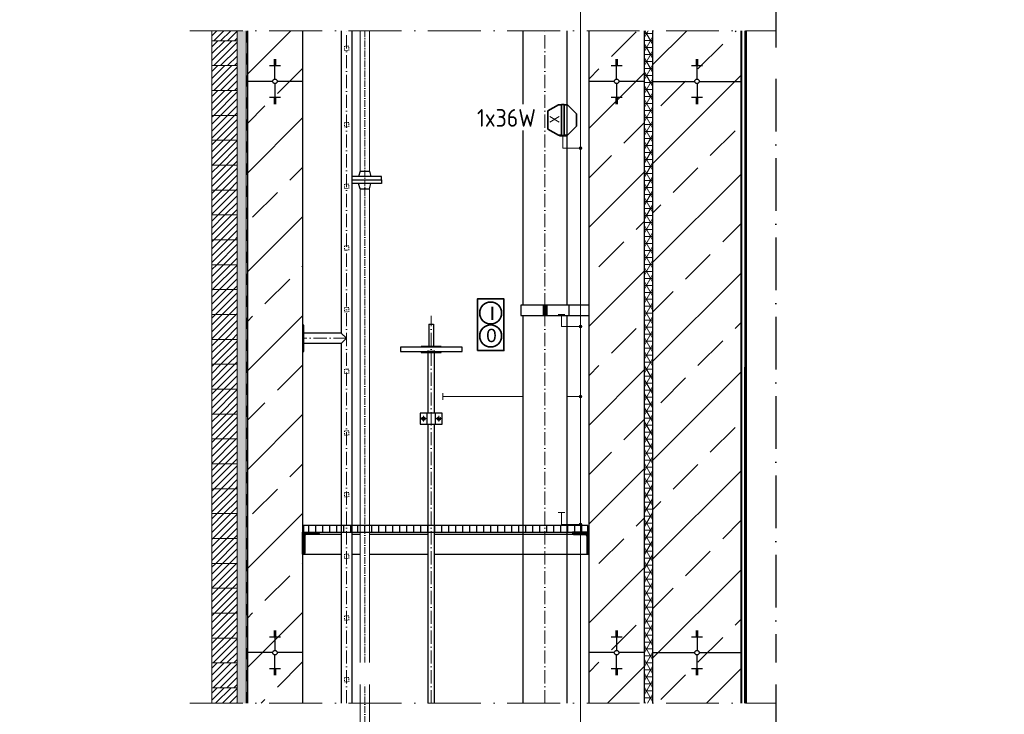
# Model space of a CAD drawing. Header units: millimetres. Extents: x -1777 to 1198744, y 17256 to 76241.
# Tile 57 of 201: x 125063 to 129530, y 48118 to 51272. Entities that reach past the tile are written whole.
import ezdxf
from ezdxf.enums import TextEntityAlignment as Align

# ---------------------------------------------------------------- set-up
doc = ezdxf.new("R2010")
doc.units = ezdxf.units.MM
doc.linetypes.add('ACAD_ISO10W100', pattern=[18, 12, -3, 0, -3])
doc.linetypes.add('JIS_02_1.0', pattern=[2, 1, -1])
for name, color, linetype, lineweight in [('Bemaßung', 7, 'Continuous', 9), ('Beschriftung', 7, 'Continuous', 9), ('elektro Installation', 7, 'Continuous', 35), ('Verz. Bandstahl 30x3_5mm auf Putz', 1, 'GRENZE2', 18)]:
    doc.layers.add(name, color=color, linetype=linetype, lineweight=lineweight)
doc.styles.add('LBB3.5M1000', font='isocp.shx', dxfattribs={"height": 3.5})
doc.styles.add('ROMANS', font='ROMANS', dxfattribs={"height": 0.2})
doc.linetypes.add('GRENZE2', pattern='A,6.35,-2.54,[132,ltypeshp.shx,S=2.54,R=0,X=-2.54,Y=0],-2.54,25.4', length=36.83)
pattern_1 = [(45, (86662.1, 48859.1), (-224.5064, 224.5064), []), (45, (86886.6, 48859.1), (-224.5064, 224.5064), [158.75, -79.375])]
pattern_2 = [(45, (42110.086, 91784.81), (-15.715448, 15.715448), [])]
pattern_3 = [(45, (42110.086, 87294.8094), (-2.24506403, 2.24506403), [])]

msp = doc.modelspace()

# ---------------------------------------------------------------- hatches: boundary and pattern name
at = {"lineweight": 5}
h = msp.add_hatch(dxfattribs=at)
h.set_pattern_fill('ANSI31', color=256, scale=7, style=0)
h.set_pattern_definition([(45, (42110.086, 92123.81), (-15.715448, 15.715448), [])])
h.paths.add_polyline_path([(126049.59851, 51221.72172), (125934.59851, 51221.72172), (125934.59851, 51176.03168), (126049.59851, 51176.03168)])
h = msp.add_hatch(dxfattribs=at)
h.set_pattern_fill('ANSI31', color=256, scale=7, style=0)
h.set_pattern_definition([(45, (42110.086, 92010.81), (-15.715448, 15.715448), [])])
h.paths.add_polyline_path([(126049.59851, 51176.03168), (125934.59851, 51176.03168), (125934.59851, 51063.03168), (126049.59851, 51063.03168)])
h = msp.add_hatch(dxfattribs=at)
h.set_pattern_fill('ANSI31', color=256, scale=7, style=0)
h.set_pattern_definition([(45, (42110.086, 91897.81), (-15.715448, 15.715448), [])])
h.paths.add_polyline_path([(126049.59851, 51063.03168), (125934.59851, 51063.03168), (125934.59851, 50950.03168), (126049.59851, 50950.03168)])
h = msp.add_hatch(dxfattribs=at)
h.set_pattern_fill('ANSI31', color=256, scale=7, style=0)
h.set_pattern_definition(pattern_2)
h.paths.add_polyline_path([(126049.59851, 50950.03168), (125934.59851, 50950.03168), (125934.59851, 50837.03168), (126049.59851, 50837.03168)])
h = msp.add_hatch(dxfattribs=at)
h.set_pattern_fill('ANSI31', color=256, scale=7, style=0)
h.set_pattern_definition(pattern_2)
h.paths.add_polyline_path([(126049.59851, 50837.03168), (125934.59851, 50837.03168), (125934.59851, 50724.03168), (126049.59851, 50724.03168)])
h = msp.add_hatch(dxfattribs=at)
h.set_pattern_fill('ANSI31', color=256, scale=7, style=0)
h.set_pattern_definition(pattern_2)
h.paths.add_polyline_path([(126049.59851, 50724.03168), (125934.59851, 50724.03168), (125934.59851, 50611.03168), (126049.59851, 50611.03168)])
h = msp.add_hatch(dxfattribs=at)
h.set_pattern_fill('ANSI31', color=256, scale=7, style=0)
h.set_pattern_definition(pattern_2)
h.paths.add_polyline_path([(126049.59851, 50611.03168), (125934.59851, 50611.03168), (125934.59851, 50498.03168), (126049.59851, 50498.03168)])
h = msp.add_hatch(dxfattribs=at)
h.set_pattern_fill('ANSI31', color=256, scale=7, style=0)
h.set_pattern_definition(pattern_2)
h.paths.add_polyline_path([(126049.59851, 50498.03168), (125934.59851, 50498.03168), (125934.59851, 50385.03168), (126049.59851, 50385.03168)])
h = msp.add_hatch(dxfattribs=at)
h.set_pattern_fill('ANSI31', color=256, scale=7, style=0)
h.set_pattern_definition(pattern_2)
h.paths.add_polyline_path([(126049.59851, 50385.03168), (125934.59851, 50385.03168), (125934.59851, 50272.03168), (126049.59851, 50272.03168)])
h = msp.add_hatch(dxfattribs=at)
h.set_pattern_fill('ANSI31', color=256, scale=7, style=0)
h.set_pattern_definition(pattern_2)
h.paths.add_polyline_path([(126049.59851, 50272.03168), (125934.59851, 50272.03168), (125934.59851, 50159.03168), (126049.59851, 50159.03168)])
h = msp.add_hatch(dxfattribs=at)
h.set_pattern_fill('ANSI31', color=256, scale=7, style=0)
h.set_pattern_definition(pattern_2)
h.paths.add_polyline_path([(126049.59851, 50159.03168), (125934.59851, 50159.03168), (125934.59851, 50046.03168), (126049.59851, 50046.03168)])
h = msp.add_hatch(dxfattribs=at)
h.set_pattern_fill('ANSI31', color=256, scale=7, style=0)
h.set_pattern_definition(pattern_2)
h.paths.add_polyline_path([(126049.59851, 49029.03168), (125934.59851, 49029.03168), (125934.59851, 48916.03168), (126049.59851, 48916.03168)])
h = msp.add_hatch()
h.set_pattern_fill('ANSI31', color=256, scale=10, angle=45)
h.set_pattern_definition([(90, (42110.086, 87294.81), (-31.75, 5e-15), [])])
h.paths.add_polyline_path([(126350.59851, 48945.03168), (127640.59851, 48945.03168), (127640.59851, 48975.03168), (126350.59851, 48975.03168)])
h = msp.add_hatch(dxfattribs=at)
h.set_pattern_fill('ANSI31', color=256, scale=7, style=0)
h.set_pattern_definition(pattern_2)
h.paths.add_polyline_path([(126049.59851, 48916.03168), (125934.59851, 48916.03168), (125934.59851, 48803.03168), (126049.59851, 48803.03168)])
at = {"lineweight": 9}
h = msp.add_hatch(dxfattribs=at)
h.set_pattern_fill('ANSI31', color=256)
h.set_pattern_definition(pattern_3)
edge = h.paths.add_edge_path()
edge.add_line((126345.59851, 48845.03168), (126345.59851, 48945.03168))
edge.add_line((126345.59851, 48945.03168), (126420.59851, 48945.03168))
edge.add_line((126420.59851, 48945.03168), (126420.59851, 48940.03168))
edge.add_arc((126415.59851, 48940.03168), 5, -90, 0, ccw=False)
edge.add_line((126415.59851, 48935.03168), (126365.59851, 48935.03168))
edge.add_arc((126365.59851, 48925.03168), 10, 90, 180)
edge.add_line((126355.59851, 48925.03168), (126355.59851, 48850.03168))
edge.add_arc((126350.59851, 48850.03168), 5, -90, 0, ccw=False)
edge.add_line((126350.59851, 48845.03168), (126345.59851, 48845.03168))
h = msp.add_hatch(dxfattribs=at)
h.set_pattern_fill('ANSI31', color=256)
h.set_pattern_definition(pattern_3)
edge = h.paths.add_edge_path()
edge.add_line((127645.59851, 48845.03168), (127645.59851, 48945.03168))
edge.add_line((127645.59851, 48945.03168), (127570.59851, 48945.03168))
edge.add_line((127570.59851, 48945.03168), (127570.59851, 48940.03168))
edge.add_arc((127575.59851, 48940.03168), 5, 180, 270)
edge.add_line((127575.59851, 48935.03168), (127625.59851, 48935.03168))
edge.add_arc((127625.59851, 48925.03168), 10, 0, 90, ccw=False)
edge.add_line((127635.59851, 48925.03168), (127635.59851, 48850.03168))
edge.add_arc((127640.59851, 48850.03168), 5, 180, 270)
edge.add_line((127640.59851, 48845.03168), (127645.59851, 48845.03168))
at = {"lineweight": 5}
h = msp.add_hatch(dxfattribs=at)
h.set_pattern_fill('ANSI31', color=256, scale=7, style=0)
h.set_pattern_definition(pattern_2)
h.paths.add_polyline_path([(126049.59851, 48803.03168), (125934.59851, 48803.03168), (125934.59851, 48690.03168), (126049.59851, 48690.03168)])
h = msp.add_hatch(dxfattribs=at)
h.set_pattern_fill('ANSI31', color=256, scale=7, style=0)
h.set_pattern_definition(pattern_2)
h.paths.add_polyline_path([(126049.59851, 48690.03168), (125934.59851, 48690.03168), (125934.59851, 48577.03168), (126049.59851, 48577.03168)])
h = msp.add_hatch(dxfattribs=at)
h.set_pattern_fill('ANSI31', color=256, scale=7, style=0)
h.set_pattern_definition(pattern_2)
h.paths.add_polyline_path([(126049.59851, 48577.03168), (125934.59851, 48577.03168), (125934.59851, 48464.03168), (126049.59851, 48464.03168)])
h = msp.add_hatch(dxfattribs=at)
h.set_pattern_fill('ANSI31', color=256, scale=7, style=0)
h.set_pattern_definition(pattern_2)
h.paths.add_polyline_path([(126049.59851, 48464.03168), (125934.59851, 48464.03168), (125934.59851, 48351.03168), (126049.59851, 48351.03168)])
h = msp.add_hatch(dxfattribs=at)
h.set_pattern_fill('ANSI31', color=256, scale=7, style=0)
h.set_pattern_definition([(45, (42110.086, 91671.81), (-15.715448, 15.715448), [])])
h.paths.add_polyline_path([(126049.59851, 48351.03168), (125934.59851, 48351.03168), (125934.59851, 48238.03168), (126049.59851, 48238.03168)])
h = msp.add_hatch(dxfattribs=at)
h.set_pattern_fill('ANSI31', color=256, scale=7, style=0)
h.set_pattern_definition([(45, (42110.086, 91558.81), (-15.715448, 15.715448), [])])
h.paths.add_polyline_path([(125934.59851, 48168.03127), (126049.59851, 48168.03127), (126049.59851, 48238.03168), (125934.59851, 48238.03168)])
at = {"layer": 'Verz. Bandstahl 30x3_5mm auf Putz'}
h = msp.add_hatch(color=256, dxfattribs=at)
h.dxf.hatch_style = 1
edge = h.paths.add_edge_path()
edge.add_arc((127607.16817, 50688.76406), 6.01999, 0, 360)
h = msp.add_hatch(color=256, dxfattribs=at)
h.dxf.hatch_style = 1
edge = h.paths.add_edge_path()
edge.add_arc((127607.16817, 48979.86296), 6.01999, 0, 360)

# ---------------------------------------------------------------- linework, layer by layer
at = {"linetype": 'ACAD_ISO10W100', "ltscale": 20}
for p, q in [((128493.75799, 54266.17604), (128493.75799, 51103.31738)), ((128493.75799, 48252.7528), (128493.75799, 44705.02187))]:
    msp.add_line(p, q, dxfattribs=at)
at = {"linetype": 'ACAD_ISO10W100', "lineweight": 18, "ltscale": 20}
for p, q in [((125834.59851, 51221.72172), (128493.75799, 51221.72172)), ((125834.59851, 48168.03127), (128493.75799, 48168.03127))]:
    msp.add_line(p, q, dxfattribs=at)
for p, q in [((127345.59851, 51221.72172), (127345.59851, 50888.64394)), ((127545.59851, 51221.72172), (127545.59851, 49975.1305)), ((126195.59851, 51063.06808), (126245.59851, 51063.06808)), ((126215.59851, 51091.22732), (126225.59851, 51091.22732)), ((126215.59851, 51087.70742), (126225.59851, 51087.70742)), ((126215.59851, 51084.18751), (126225.59851, 51084.18751)), ((126215.59851, 51080.66761), (126225.59851, 51080.66761)), ((126215.59851, 51077.1477), (126225.59851, 51077.1477)), ((126215.59851, 51073.6278), (126225.59851, 51073.6278)), ((126215.59851, 51070.10789), (126225.59851, 51070.10789)), ((126215.59851, 51066.58799), (126225.59851, 51066.58799)), ((126220.59851, 51001.92657), (126220.59851, 51091.57404)), ((127745.59851, 51063.06808), (127795.59851, 51063.06808)), ((127765.59851, 51091.22732), (127775.59851, 51091.22732)), ((127765.59851, 51087.70742), (127775.59851, 51087.70742)), ((127765.59851, 51084.18751), (127775.59851, 51084.18751)), ((127765.59851, 51080.66761), (127775.59851, 51080.66761)), ((127765.59851, 51077.1477), (127775.59851, 51077.1477)), ((127765.59851, 51073.6278), (127775.59851, 51073.6278)), ((127765.59851, 51070.10789), (127775.59851, 51070.10789)), ((127765.59851, 51066.58799), (127775.59851, 51066.58799)), ((127770.59851, 51001.92657), (127770.59851, 51091.57404)), ((128110.59893, 51063.06801), (128160.59893, 51063.06801)), ((128130.59893, 51091.22725), (128140.59893, 51091.22725)), ((128130.59893, 51087.70734), (128140.59893, 51087.70734)), ((128130.59893, 51084.18744), (128140.59893, 51084.18744)), ((128130.59893, 51080.66753), (128140.59893, 51080.66753)), ((128130.59893, 51077.14763), (128140.59893, 51077.14763)), ((128130.59893, 51073.62772), (128140.59893, 51073.62772)), ((128130.59893, 51070.10782), (128140.59893, 51070.10782)), ((128130.59893, 51066.58791), (128140.59893, 51066.58791)), ((128135.59893, 51001.9265), (128135.59893, 51091.57397)), ((126210.24597, 50991.57389), (126095.59851, 50991.57389)), ((126220.59851, 50981.22136), (126220.59851, 50891.57389)), ((126345.59851, 50991.57389), (126230.95104, 50991.57389)), ((127760.24597, 50991.57389), (127645.59851, 50991.57389)), ((127770.59851, 50981.22136), (127770.59851, 50891.57389)), ((127895.59851, 50991.57389), (127780.95104, 50991.57389)), ((127935.59851, 50991.57389), (128125.2464, 50991.57396)), ((128135.59893, 50981.22143), (128135.59893, 50891.57397)), ((128145.95146, 50991.57397), (128335.59935, 50991.57404)), ((126195.59851, 50920.07985), (126245.59851, 50920.07985)), ((126215.59851, 50916.55994), (126225.59851, 50916.55994)), ((126215.59851, 50913.04004), (126225.59851, 50913.04004)), ((126215.59851, 50909.52013), (126225.59851, 50909.52013)), ((126215.59851, 50906.00023), (126225.59851, 50906.00023)), ((126215.59851, 50902.48032), (126225.59851, 50902.48032)), ((126215.59851, 50898.96042), (126225.59851, 50898.96042)), ((126215.59851, 50895.44051), (126225.59851, 50895.44051)), ((126215.59851, 50891.92061), (126225.59851, 50891.92061)), ((127745.59851, 50920.07985), (127795.59851, 50920.07985)), ((127765.59851, 50916.55994), (127775.59851, 50916.55994)), ((127765.59851, 50913.04004), (127775.59851, 50913.04004)), ((127765.59851, 50909.52013), (127775.59851, 50909.52013)), ((127765.59851, 50906.00023), (127775.59851, 50906.00023)), ((127765.59851, 50902.48032), (127775.59851, 50902.48032)), ((127765.59851, 50898.96042), (127775.59851, 50898.96042)), ((127765.59851, 50895.44051), (127775.59851, 50895.44051)), ((127765.59851, 50891.92061), (127775.59851, 50891.92061)), ((128110.59893, 50920.07992), (128160.59893, 50920.07992)), ((128130.59893, 50916.56002), (128140.59893, 50916.56002)), ((128130.59893, 50913.04011), (128140.59893, 50913.04011)), ((128130.59893, 50909.52021), (128140.59893, 50909.52021)), ((128130.59893, 50906.0003), (128140.59893, 50906.0003)), ((128130.59893, 50902.4804), (128140.59893, 50902.4804)), ((128130.59893, 50898.96049), (128140.59893, 50898.96049)), ((128130.59893, 50895.44059), (128140.59893, 50895.44059)), ((128130.59893, 50891.92068), (128140.59893, 50891.92068)), ((127345.59851, 50769.24933), (127345.59851, 49975.1305)), ((126607.27639, 50583.90442), (126600.47639, 50559.90442)), ((126607.27639, 50583.90442), (126649.67639, 50583.90442)), ((126649.67639, 50583.90442), (126656.47639, 50559.90442)), ((126607.27639, 50503.90442), (126600.47639, 50527.90442)), ((126649.67639, 50503.90442), (126656.47639, 50527.90442)), ((126607.27639, 50503.90442), (126649.67639, 50503.90442)), ((127645.59851, 49975.1305), (127336.74964, 49975.1305)), ((126521.44851, 48935.03168), (126415.59851, 48935.03168)), ((126607.27639, 48935.03168), (126569.74851, 48935.03168)), ((126914.59851, 48935.03168), (126649.67639, 48935.03168)), ((127575.59851, 48935.03168), (126944.59851, 48935.03168)), ((126345.59851, 48845.03168), (126521.44851, 48845.03168)), ((126569.74851, 48845.03168), (126607.27639, 48845.03168)), ((126649.67639, 48845.03168), (126914.59851, 48845.03168)), ((126944.59851, 48845.03168), (127645.59851, 48845.03168)), ((126195.59851, 48469.6106), (126245.59851, 48469.6106)), ((126215.59851, 48497.76984), (126225.59851, 48497.76984)), ((126215.59851, 48494.24993), (126225.59851, 48494.24993)), ((126215.59851, 48490.73003), (126225.59851, 48490.73003)), ((126215.59851, 48487.21012), (126225.59851, 48487.21012)), ((126215.59851, 48483.69022), (126225.59851, 48483.69022)), ((126215.59851, 48480.17031), (126225.59851, 48480.17031)), ((126215.59851, 48476.65041), (126225.59851, 48476.65041)), ((126215.59851, 48473.1305), (126225.59851, 48473.1305)), ((126220.59851, 48498.11656), (126220.59851, 48408.46909)), ((127745.59851, 48469.6106), (127795.59851, 48469.6106)), ((127765.59851, 48497.76984), (127775.59851, 48497.76984)), ((127765.59851, 48494.24993), (127775.59851, 48494.24993)), ((127765.59851, 48490.73003), (127775.59851, 48490.73003)), ((127765.59851, 48487.21012), (127775.59851, 48487.21012)), ((127765.59851, 48483.69022), (127775.59851, 48483.69022)), ((127765.59851, 48480.17031), (127775.59851, 48480.17031)), ((127765.59851, 48476.65041), (127775.59851, 48476.65041)), ((127765.59851, 48473.1305), (127775.59851, 48473.1305)), ((127770.59851, 48498.11656), (127770.59851, 48408.46909)), ((128110.59893, 48469.61067), (128160.59893, 48469.61067)), ((128130.59893, 48497.76991), (128140.59893, 48497.76991)), ((128130.59893, 48494.25001), (128140.59893, 48494.25001)), ((128130.59893, 48490.7301), (128140.59893, 48490.7301)), ((128130.59893, 48487.2102), (128140.59893, 48487.2102)), ((128130.59893, 48483.69029), (128140.59893, 48483.69029)), ((128130.59893, 48480.17039), (128140.59893, 48480.17039)), ((128130.59893, 48476.65048), (128140.59893, 48476.65048)), ((128130.59893, 48473.13058), (128140.59893, 48473.13058)), ((128135.59893, 48498.11663), (128135.59893, 48408.46916)), ((126210.24597, 48398.11656), (126095.59851, 48398.11656)), ((126220.59851, 48298.11656), (126220.59851, 48387.76402)), ((126345.59851, 48398.11656), (126230.95104, 48398.11656)), ((127760.24597, 48398.11656), (127645.59851, 48398.11656)), ((127770.59851, 48298.11656), (127770.59851, 48387.76402)), ((127895.59851, 48398.11656), (127780.95104, 48398.11656)), ((127935.59851, 48398.11656), (128125.2464, 48398.11663)), ((128135.59893, 48298.11648), (128135.59893, 48387.76395)), ((128145.95146, 48398.11664), (128335.59935, 48398.11671)), ((126195.59851, 48326.62252), (126245.59851, 48326.62252)), ((126215.59851, 48323.10261), (126225.59851, 48323.10261)), ((126215.59851, 48319.58271), (126225.59851, 48319.58271)), ((126215.59851, 48316.0628), (126225.59851, 48316.0628)), ((126215.59851, 48312.5429), (126225.59851, 48312.5429)), ((126215.59851, 48309.02299), (126225.59851, 48309.02299)), ((126215.59851, 48305.50309), (126225.59851, 48305.50309)), ((126215.59851, 48301.98318), (126225.59851, 48301.98318)), ((126215.59851, 48298.46328), (126225.59851, 48298.46328)), ((127745.59851, 48326.62252), (127795.59851, 48326.62252)), ((127765.59851, 48323.10261), (127775.59851, 48323.10261)), ((127765.59851, 48319.58271), (127775.59851, 48319.58271)), ((127765.59851, 48316.0628), (127775.59851, 48316.0628)), ((127765.59851, 48312.5429), (127775.59851, 48312.5429)), ((127765.59851, 48309.02299), (127775.59851, 48309.02299)), ((127765.59851, 48305.50309), (127775.59851, 48305.50309)), ((127765.59851, 48301.98318), (127775.59851, 48301.98318)), ((127765.59851, 48298.46328), (127775.59851, 48298.46328)), ((128110.59893, 48326.62244), (128160.59893, 48326.62244)), ((128130.59893, 48323.10253), (128140.59893, 48323.10253)), ((128130.59893, 48319.58263), (128140.59893, 48319.58263)), ((128130.59893, 48316.06273), (128140.59893, 48316.06273)), ((128130.59893, 48312.54282), (128140.59893, 48312.54282)), ((128130.59893, 48309.02292), (128140.59893, 48309.02292)), ((128130.59893, 48305.50301), (128140.59893, 48305.50301)), ((128130.59893, 48301.98311), (128140.59893, 48301.98311)), ((128130.59893, 48298.4632), (128140.59893, 48298.4632))]:
    msp.add_line(p, q)
at = {"linetype": 'ACAD_ISO10W100', "lineweight": 18, "ltscale": 2.5}
msp.add_line((126628.47639, 45328.21779), (126628.47639, 48252.7528), dxfattribs=at)
at = {"lineweight": 5}
for points in [[(125934.59851, 51221.72172), (125934.59851, 51176.03168), (126049.59851, 51176.03168), (126049.59851, 51221.72172)], [(126049.59851, 51176.03168), (125934.59851, 51176.03168), (125934.59851, 51063.03168), (126049.59851, 51063.03168), (126049.59851, 51176.03168)], [(126049.59851, 51063.03168), (125934.59851, 51063.03168), (125934.59851, 50950.03168), (126049.59851, 50950.03168), (126049.59851, 51063.03168)], [(126049.59851, 50950.03168), (125934.59851, 50950.03168), (125934.59851, 50837.03168), (126049.59851, 50837.03168), (126049.59851, 50950.03168)], [(126049.59851, 50837.03168), (125934.59851, 50837.03168), (125934.59851, 50724.03168), (126049.59851, 50724.03168), (126049.59851, 50837.03168)], [(126049.59851, 50724.03168), (125934.59851, 50724.03168), (125934.59851, 50611.03168), (126049.59851, 50611.03168), (126049.59851, 50724.03168)], [(126049.59851, 50611.03168), (125934.59851, 50611.03168), (125934.59851, 50498.03168), (126049.59851, 50498.03168), (126049.59851, 50611.03168)], [(126049.59851, 50498.03168), (125934.59851, 50498.03168), (125934.59851, 50385.03168), (126049.59851, 50385.03168), (126049.59851, 50498.03168)], [(126049.59851, 50385.03168), (125934.59851, 50385.03168), (125934.59851, 50272.03168), (126049.59851, 50272.03168), (126049.59851, 50385.03168)], [(126049.59851, 50272.03168), (125934.59851, 50272.03168), (125934.59851, 50159.03168), (126049.59851, 50159.03168), (126049.59851, 50272.03168)], [(126049.59851, 50159.03168), (125934.59851, 50159.03168), (125934.59851, 50046.03168), (126049.59851, 50046.03168), (126049.59851, 50159.03168)], [(126049.59851, 49029.03168), (125934.59851, 49029.03168), (125934.59851, 48916.03168), (126049.59851, 48916.03168), (126049.59851, 49029.03168)], [(126049.59851, 48916.03168), (125934.59851, 48916.03168), (125934.59851, 48803.03168), (126049.59851, 48803.03168), (126049.59851, 48916.03168)], [(126049.59851, 48803.03168), (125934.59851, 48803.03168), (125934.59851, 48690.03168), (126049.59851, 48690.03168), (126049.59851, 48803.03168)], [(126049.59851, 48690.03168), (125934.59851, 48690.03168), (125934.59851, 48577.03168), (126049.59851, 48577.03168), (126049.59851, 48690.03168)], [(126049.59851, 48577.03168), (125934.59851, 48577.03168), (125934.59851, 48464.03168), (126049.59851, 48464.03168), (126049.59851, 48577.03168)], [(126049.59851, 48464.03168), (125934.59851, 48464.03168), (125934.59851, 48351.03168), (126049.59851, 48351.03168), (126049.59851, 48464.03168)], [(126049.59851, 48351.03168), (125934.59851, 48351.03168), (125934.59851, 48238.03168), (126049.59851, 48238.03168), (126049.59851, 48351.03168)], [(126049.59851, 48238.03168), (125934.59851, 48238.03168), (125934.59851, 48168.03127)], [(126049.59851, 48168.03127), (126049.59851, 48238.03168)]]:
    msp.add_lwpolyline(points, dxfattribs=at)
at = {"linetype": 'JIS_02_1.0', "lineweight": 18, "ltscale": 5}
for points in [[(126535.59851, 51131.17604), (126555.59851, 51131.17604), (126555.59851, 51151.17604), (126535.59851, 51151.17604)], [(126535.59851, 50785.03168), (126555.59851, 50785.03168), (126555.59851, 50805.03168), (126535.59851, 50805.03168)], [(126535.59851, 50505.03168), (126555.59851, 50505.03168), (126555.59851, 50525.03168), (126535.59851, 50525.03168)], [(126535.59851, 50225.03168), (126555.59851, 50225.03168), (126555.59851, 50245.03168), (126535.59851, 50245.03168)], [(126535.59851, 49945.03168), (126555.59851, 49945.03168), (126555.59851, 49965.03168), (126535.59851, 49965.03168)], [(126535.59851, 48825.03168), (126555.59851, 48825.03168), (126555.59851, 48845.03168), (126535.59851, 48845.03168)], [(126535.59851, 48545.03168), (126555.59851, 48545.03168), (126555.59851, 48565.03168), (126535.59851, 48565.03168)], [(126535.59851, 48265.03168), (126555.59851, 48265.03168), (126555.59851, 48285.03168), (126535.59851, 48285.03168)]]:
    msp.add_lwpolyline(points, close=True, dxfattribs=at)
for points in [[(126569.74851, 50543.90442), (126703.47639, 50543.90442), (126703.47639, 50559.90442), (126569.74851, 50559.90442)], [(126569.74851, 50543.90442), (126703.47639, 50543.90442), (126703.47639, 50527.90442), (126569.74851, 50527.90442)]]:
    msp.add_lwpolyline(points)
msp.add_lwpolyline([(126350.59851, 48945.03168), (127640.59851, 48945.03168), (127640.59851, 48975.03168), (126350.59851, 48975.03168)], close=True)
for points in [[(126345.59851, 48845.03168), (126345.59851, 48945.03168), (126420.59851, 48945.03168), (126420.59851, 48940.03168, -0.4142135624), (126415.59851, 48935.03168), (126365.59851, 48935.03168, 0.4142135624), (126355.59851, 48925.03168), (126355.59851, 48850.03168, -0.4142135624), (126350.59851, 48845.03168)], [(127645.59851, 48845.03168), (127645.59851, 48945.03168), (127570.59851, 48945.03168), (127570.59851, 48940.03168, 0.4142135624), (127575.59851, 48935.03168), (127625.59851, 48935.03168, -0.4142135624), (127635.59851, 48925.03168), (127635.59851, 48850.03168, 0.4142135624), (127640.59851, 48845.03168)]]:
    msp.add_lwpolyline(points, format="xyb", close=True)
for centre in [(126220.59851, 50991.57389), (127770.59851, 50991.57389), (128135.59893, 50991.57397), (126220.59851, 48398.11656), (127770.59851, 48398.11656), (128135.59893, 48398.11663)]:
    msp.add_circle(centre, 10.35253)
at = {"layer": 'Bemaßung'}
for p, q in [((126607.27639, 50583.90442), (126607.27639, 51221.72172)), ((126649.67639, 50583.90442), (126649.67639, 51221.72172)), ((126607.27639, 47726.61175), (126607.27639, 48252.7528)), ((126649.67639, 47726.61175), (126649.67639, 48252.7528))]:
    msp.add_line(p, q, dxfattribs=at)
at = {"layer": 'elektro Installation', "linetype": 'Continuous', "ltscale": 100}
for p, q in [((127506.45128, 50885.11281), (127458.38245, 50857.36027)), ((127588.38245, 50844.45843), (127547.72807, 50885.11281)), ((127506.45128, 50747.28882), (127458.38245, 50775.04137)), ((127588.38245, 50787.94321), (127547.72807, 50747.28882))]:
    msp.add_line(p, q, dxfattribs=at)
for points in [[(127521.30896, 50885.11281), (127506.45128, 50885.11281)], [(127547.72807, 50885.11281), (127533.10751, 50885.11281)], [(127458.38245, 50857.36027), (127458.38245, 50775.04137)], [(127588.38245, 50787.94321), (127588.38245, 50844.45843)], [(127506.45128, 50747.28882), (127521.30896, 50747.28882)], [(127533.10751, 50747.28882), (127547.72807, 50747.28882)]]:
    msp.add_lwpolyline(points, dxfattribs=at)
msp.add_lwpolyline([(127521.30896, 50886.38309), (127521.30896, 50746.01855), (127533.10751, 50746.01855), (127533.10751, 50886.38309)], close=True, dxfattribs=at)
at = {"layer": 'Verz. Bandstahl 30x3_5mm auf Putz'}
for p, q in [((127542.20824, 50742.7096), (127512.20824, 50742.7096)), ((127527.20824, 50742.7096), (127527.20824, 50688.76406)), ((127527.20824, 50688.76406), (127607.16817, 50688.76406)), ((127536.01044, 49033.80851), (127506.01044, 49033.80851))]:
    msp.add_line(p, q, dxfattribs=at)
at = {"layer": 'Verz. Bandstahl 30x3_5mm auf Putz', "ltscale": 2}
for p, q in [((127521.01044, 49033.80851), (127521.01044, 48979.86296)), ((127521.01044, 48979.86296), (127607.16817, 48979.86296))]:
    msp.add_line(p, q, dxfattribs=at)
at = {"layer": 'Verz. Bandstahl 30x3_5mm auf Putz', "linetype": 'Continuous'}
for centre in [(127607.16817, 50688.76406), (127607.16817, 48979.86296)]:
    msp.add_circle(centre, 6.01999, dxfattribs=at)

# ---------------------------------------------------------------- texts
at = {"layer": 'Beschriftung', "style": 'LBB3.5M1000'}
msp.add_text('1x36W', height=80, dxfattribs=at).set_placement((127137.0352, 50865.87263), align=Align.TOP_LEFT)
at = {"layer": 'Beschriftung', "insert": (63838.00175, 49871.04459), "char_height": 80, "width": 2941.2407164, "attachment_point": 1, "style": 'LBB3.5M1000', "bg_fill": 2}
msp.add_mtext('\\pi1252.5;{\\fArial|b0|i0|c0|p34;(INSIDE)\\P\\pi1264.9;(INNEN)\\P\\pi1068;NOT TO SCALE\\P\\pi995.01;OHNE MASSSTAB}', dxfattribs=at)
at = {"layer": 'elektro Installation', "linetype": 'Continuous', "ltscale": 100, "style": 'ROMANS'}
msp.add_text('X', height=41.67311, rotation=270, dxfattribs=at).set_placement((127509.52951, 50819.38297), align=Align.TOP_CENTER)

# ---------------------------------------------------------------- next in the draw order: hatches: boundary and pattern name
h = msp.add_hatch()
h.set_pattern_fill('ANSI33', color=256, scale=50)
h.set_pattern_definition(pattern_1)
h.paths.add_polyline_path([(126345.59851, 51221.72172), (126095.59851, 51221.72172), (126095.59851, 48168.03127), (126345.59851, 48168.03127)])
h = msp.add_hatch()
h.set_pattern_fill('ANSI33', color=256, scale=50)
h.set_pattern_definition(pattern_1)
h.paths.add_polyline_path([(127895.59851, 51221.72172), (127645.59851, 51221.72172), (127645.59851, 48168.03127), (127895.59851, 48168.03127)])
at = {"lineweight": 5}
h = msp.add_hatch(dxfattribs=at)
h.set_pattern_fill('NET3', color=0, scale=10)
h.set_pattern_definition([(0, (86662.098, 48859.09), (0, 31.75), []), (60, (86662.098, 48859.09), (-27.496307, 15.875), []), (120, (86662.098, 48859.09), (-27.496307, -15.875), [])])
h.paths.add_polyline_path([(127935.59851, 51221.72172), (127895.59851, 51221.72172), (127895.59851, 48168.03127), (127935.59851, 48168.03127)])
h = msp.add_hatch()
h.set_pattern_fill('ANSI33', color=256, scale=50)
h.set_pattern_definition(pattern_1)
h.paths.add_polyline_path([(128335.59935, 51221.72172), (127935.59851, 51221.72172), (127935.59851, 48168.03127), (128335.60035, 48168.03127)])
at = {"lineweight": 9}
h = msp.add_hatch(dxfattribs=at)
h.set_pattern_fill('ANSI31', color=256, angle=90)
h.set_pattern_definition([(135, (86662.098, 48859.09), (-2.24506403, -2.24506403), [])])
h.paths.add_polyline_path([(128360.59851, 51003.31738), (128353.7443, 51003.31738), (128352.62762, 48168.03127), (128360.59851, 48168.03127)])
at = {"lineweight": 5}
h = msp.add_hatch(dxfattribs=at)
h.set_pattern_fill('ANSI31', color=256, scale=7, style=0)
h.set_pattern_definition(pattern_2)
h.paths.add_polyline_path([(126049.59851, 50046.03168), (125934.59851, 50046.03168), (125934.59851, 49933.03168), (126049.59851, 49933.03168)])
h = msp.add_hatch(dxfattribs=at)
h.set_pattern_fill('ANSI31', color=256, scale=7, style=0)
h.set_pattern_definition(pattern_2)
h.paths.add_polyline_path([(126049.59851, 49933.03168), (125934.59851, 49933.03168), (125934.59851, 49820.03168), (126049.59851, 49820.03168)])
h = msp.add_hatch(dxfattribs=at)
h.set_pattern_fill('ANSI31', color=256, scale=7, style=0)
h.set_pattern_definition(pattern_2)
h.paths.add_polyline_path([(126049.59851, 49820.03168), (125934.59851, 49820.03168), (125934.59851, 49707.03168), (126049.59851, 49707.03168)])
h = msp.add_hatch(dxfattribs=at)
h.set_pattern_fill('ANSI31', color=256, scale=7, style=0)
h.set_pattern_definition(pattern_2)
h.paths.add_polyline_path([(126049.59851, 49707.03168), (125934.59851, 49707.03168), (125934.59851, 49594.03168), (126049.59851, 49594.03168)])
h = msp.add_hatch(dxfattribs=at)
h.set_pattern_fill('ANSI31', color=256, scale=7, style=0)
h.set_pattern_definition(pattern_2)
h.paths.add_polyline_path([(126049.59851, 49594.03168), (125934.59851, 49594.03168), (125934.59851, 49481.03168), (126049.59851, 49481.03168)])
h = msp.add_hatch(dxfattribs=at)
h.set_pattern_fill('ANSI31', color=256, scale=7, style=0)
h.set_pattern_definition(pattern_2)
h.paths.add_polyline_path([(126049.59851, 49481.03168), (125934.59851, 49481.03168), (125934.59851, 49368.03168), (126049.59851, 49368.03168)])
h = msp.add_hatch(dxfattribs=at)
h.set_pattern_fill('ANSI31', color=256, scale=7, style=0)
h.set_pattern_definition(pattern_2)
h.paths.add_polyline_path([(126049.59851, 49368.03168), (125934.59851, 49368.03168), (125934.59851, 49255.03168), (126049.59851, 49255.03168)])
h = msp.add_hatch(dxfattribs=at)
h.set_pattern_fill('ANSI31', color=256, scale=7, style=0)
h.set_pattern_definition(pattern_2)
h.paths.add_polyline_path([(126049.59851, 49255.03168), (125934.59851, 49255.03168), (125934.59851, 49142.03168), (126049.59851, 49142.03168)])
h = msp.add_hatch(dxfattribs=at)
h.set_pattern_fill('ANSI31', color=256, scale=7, style=0)
h.set_pattern_definition(pattern_2)
h.paths.add_polyline_path([(126049.59851, 49142.03168), (125934.59851, 49142.03168), (125934.59851, 49029.03168), (126049.59851, 49029.03168)])
at = {"layer": 'Bemaßung', "lineweight": 5}
h = msp.add_hatch(dxfattribs=at)
h.set_pattern_fill('AR-SAND', color=256, scale=0.25)
h.set_pattern_definition([(37.5, (86662.098, 48859.09), (-0.4000078, 12.235331), [0, -9.652, 0, -10.795, 0, -10.31875]), (7.5, (86662.098, 48859.09), (11.238082, 17.9206275), [0, -5.207, 0, -8.6995, 0, -3.33375]), (327.5, (86654.288, 48859.09), (19.7748093, 0.0359296), [0, -3.175, 0, -11.43, 0, -14.9225]), (317.5, (86654.288, 48859.09), (19.088911, 5.573233), [0, -1.5875, 0, -7.493, 0, -8.5725])])
h.paths.add_polyline_path([(126089.59851, 51221.72172), (126049.59851, 51221.72172), (126049.59851, 48168.03127), (126089.59851, 48168.03127)])
at = {"layer": 'Verz. Bandstahl 30x3_5mm auf Putz'}
h = msp.add_hatch(color=256, dxfattribs=at)
h.dxf.hatch_style = 1
edge = h.paths.add_edge_path()
edge.add_arc((127607.16817, 49878.78448), 6.01999, 0, 360)
h = msp.add_hatch(color=256, dxfattribs=at)
h.dxf.hatch_style = 1
edge = h.paths.add_edge_path()
edge.add_arc((127607.16817, 49560.31827), 6.01999, 0, 360)

# ---------------------------------------------------------------- next in the draw order: linework, layer by layer
at = {"lineweight": 9}
msp.add_line((126089.59851, 51221.72172), (126089.59851, 48168.03127), dxfattribs=at)
at = {"linetype": 'JIS_02_1.0', "lineweight": 25, "ltscale": 50}
msp.add_line((126091.59851, 48168.03127), (126091.59851, 51221.72172), dxfattribs=at)
for p, q in [((126095.59851, 51221.72172), (126095.59851, 48168.03127)), ((126345.59851, 51221.72172), (126345.59851, 48168.03127)), ((126521.44851, 51221.72172), (126521.44851, 49849.18068)), ((126569.74851, 51221.72172), (126569.74851, 48168.03127)), ((127645.59851, 49578.26247), (127645.59851, 51221.72172)), ((127895.59851, 51221.72172), (127895.59851, 48168.03127)), ((127935.59851, 48168.03127), (127935.59851, 51221.72172)), ((128335.60042, 48168.03127), (128335.59927, 51221.72172)), ((128339.59851, 48168.03127), (128339.59851, 51221.72172)), ((128352.5498, 48168.03127), (128353.83632, 51221.72172)), ((128360.59851, 48168.03127), (128360.59851, 51221.72172)), ((127336.74964, 49975.1305), (127336.74964, 49928.68154)), ((127437.61836, 49975.1305), (127437.61836, 49928.68154)), ((127443.48692, 49975.1305), (127443.48692, 49928.68154)), ((127447.71009, 49975.1305), (127447.71009, 49928.68154)), ((127453.57865, 49975.1305), (127453.57865, 49928.68154)), ((127554.44737, 49975.1305), (127554.44737, 49928.68154)), ((127645.59851, 49928.68154), (127645.59851, 49975.1305)), ((127336.74964, 49928.68154), (127645.59851, 49928.68154)), ((127345.59851, 49928.68154), (127345.59851, 48168.03127)), ((127545.59851, 49928.68154), (127545.59851, 48168.03127)), ((126919.59851, 49890.03168), (126939.59851, 49890.03168)), ((126919.59851, 49890.03168), (126919.59851, 49787.68784)), ((126939.59851, 49890.03168), (126939.59851, 49787.68784)), ((126521.44851, 49849.18068), (126351.59851, 49849.18068)), ((126545.59851, 49825.03068), (126521.44851, 49849.18068)), ((126521.44851, 49800.88068), (126545.59851, 49825.03068)), ((126521.44851, 49800.88068), (126351.59851, 49800.88068)), ((126521.44851, 49800.88068), (126521.44851, 48168.03127)), ((127645.59851, 48168.03127), (127645.59851, 49578.26247))]:
    msp.add_line(p, q)
at = {"linetype": 'ACAD_ISO10W100', "lineweight": 18, "ltscale": 5}
for p, q in [((126545.59851, 48168.03127), (126545.59851, 51221.72172)), ((127445.59851, 48168.03127), (127445.59851, 51221.72172)), ((126929.59851, 48168.03127), (126929.59851, 49927.50679)), ((126545.59851, 49825.03068), (126351.59851, 49825.03068))]:
    msp.add_line(p, q, dxfattribs=at)
at = {"linetype": 'ACAD_ISO10W100', "lineweight": 18, "ltscale": 2.5}
msp.add_line((126628.47639, 51221.72172), (126628.47639, 48352.7528), dxfattribs=at)
at = {"linetype": 'ACAD_ISO10W100', "ltscale": 20}
msp.add_line((128493.75799, 51003.31738), (128493.75799, 48352.7528), dxfattribs=at)
at = {"color": 253, "linetype": 'JIS_02_1.0', "lineweight": 9, "ltscale": 25}
for p, q in [((126907.45372, 49460.33961), (126881.74329, 49460.33961)), ((126894.59851, 49447.48439), (126894.59851, 49473.19483)), ((126951.74329, 49460.33961), (126977.45372, 49460.33961)), ((126964.59851, 49447.48439), (126964.59851, 49473.19483))]:
    msp.add_line(p, q, dxfattribs=at)
at = {"lineweight": 5}
for points in [[(126049.59851, 50046.03168), (125934.59851, 50046.03168), (125934.59851, 49933.03168), (126049.59851, 49933.03168), (126049.59851, 50046.03168)], [(126049.59851, 49933.03168), (125934.59851, 49933.03168), (125934.59851, 49820.03168), (126049.59851, 49820.03168), (126049.59851, 49933.03168)], [(126049.59851, 49820.03168), (125934.59851, 49820.03168), (125934.59851, 49707.03168), (126049.59851, 49707.03168), (126049.59851, 49820.03168)], [(126049.59851, 49707.03168), (125934.59851, 49707.03168), (125934.59851, 49594.03168), (126049.59851, 49594.03168), (126049.59851, 49707.03168)], [(126049.59851, 49594.03168), (125934.59851, 49594.03168), (125934.59851, 49481.03168), (126049.59851, 49481.03168), (126049.59851, 49594.03168)], [(126049.59851, 49481.03168), (125934.59851, 49481.03168), (125934.59851, 49368.03168), (126049.59851, 49368.03168), (126049.59851, 49481.03168)], [(126049.59851, 49368.03168), (125934.59851, 49368.03168), (125934.59851, 49255.03168), (126049.59851, 49255.03168), (126049.59851, 49368.03168)], [(126049.59851, 49255.03168), (125934.59851, 49255.03168), (125934.59851, 49142.03168), (126049.59851, 49142.03168), (126049.59851, 49255.03168)], [(126049.59851, 49142.03168), (125934.59851, 49142.03168), (125934.59851, 49029.03168), (126049.59851, 49029.03168), (126049.59851, 49142.03168)]]:
    msp.add_lwpolyline(points, dxfattribs=at)
for points in [[(126345.59851, 49765.03068), (126351.59851, 49765.03068), (126351.59851, 49885.03068), (126345.59851, 49885.03068)], [(126789.59851, 49765.03168), (127069.59851, 49765.03168), (127069.59851, 49785.03168), (126789.59851, 49785.03168)], [(126879.59851, 49435.33961), (126979.59851, 49435.33961), (126979.59851, 49485.33961), (126879.59851, 49485.33961)], [(126909.59851, 49435.33961), (126949.59851, 49435.33961), (126949.59851, 49485.33961), (126909.59851, 49485.33961)]]:
    msp.add_lwpolyline(points, close=True)
for points in [[(126974.69862, 49785.03168), (126974.69862, 49787.68784), (126884.49839, 49787.68784), (126884.49839, 49785.03168)], [(126884.49839, 49765.03168), (126884.49839, 49760.38678), (126974.69862, 49760.38678), (126974.69862, 49765.03168)], [(126914.59851, 49770.38678), (126914.59851, 49485.33961)], [(126944.59851, 49765.03168), (126914.59851, 49765.03168)], [(126944.59851, 49485.33961), (126944.59851, 49770.38678)], [(126914.59851, 49435.33961), (126914.59851, 48168.03127)], [(126944.59851, 48168.03127), (126944.59851, 49435.33961)]]:
    msp.add_lwpolyline(points)
at = {"linetype": 'JIS_02_1.0', "lineweight": 18, "ltscale": 5}
for points in [[(126535.59851, 49665.03168), (126555.59851, 49665.03168), (126555.59851, 49685.03168), (126535.59851, 49685.03168)], [(126535.59851, 49385.03168), (126555.59851, 49385.03168), (126555.59851, 49405.03168), (126535.59851, 49405.03168)], [(126535.59851, 49105.03168), (126555.59851, 49105.03168), (126555.59851, 49125.03168), (126535.59851, 49125.03168)]]:
    msp.add_lwpolyline(points, close=True, dxfattribs=at)
at = {"color": 253, "linetype": 'JIS_02_1.0', "lineweight": 9, "ltscale": 25}
for points in [[(126894.35067, 49451.79379), (126902.06037, 49455.48878), (126902.30821, 49464.0346), (126894.84634, 49468.88543), (126887.13664, 49465.19044), (126886.8888, 49456.64462)], [(126964.84634, 49451.79379), (126957.13664, 49455.48878), (126956.8888, 49464.0346), (126964.35067, 49468.88543), (126972.06037, 49465.19044), (126972.30821, 49456.64462)]]:
    msp.add_lwpolyline(points, close=True, dxfattribs=at)
for centre in [(126894.59851, 49460.33961), (126964.59851, 49460.33961)]:
    msp.add_circle(centre, 5, dxfattribs=at)
at = {"layer": 'Bemaßung'}
for p, q in [((126607.27639, 48352.7528), (126607.27639, 50503.90442)), ((126649.67639, 50503.90442), (126649.67639, 48352.7528))]:
    msp.add_line(p, q, dxfattribs=at)
at = {"layer": 'elektro Installation'}
msp.add_lwpolyline([(127139.50011, 49769.42758), (127259.14779, 49769.42758), (127259.14779, 50003.64623), (127139.50011, 50003.64623)], close=True, dxfattribs=at)
for centre in [(127199.32395, 49940.00189), (127199.32395, 49835.96111)]:
    msp.add_circle(centre, 49.82652, dxfattribs=at)
at = {"layer": 'Verz. Bandstahl 30x3_5mm auf Putz', "ltscale": 2}
for p, q in [((127607.16817, 54082.86237), (127607.16817, 45356.32526)), ((127521.01044, 49932.73003), (127521.01044, 49878.78448)), ((127521.01044, 49878.78448), (127607.16817, 49878.78448)), ((126982.05854, 49560.33961), (127345.59851, 49560.33961)), ((127545.59851, 49560.33961), (127607.16817, 49560.33961))]:
    msp.add_line(p, q, dxfattribs=at)
at = {"layer": 'Verz. Bandstahl 30x3_5mm auf Putz'}
for p, q in [((127536.01044, 49932.73003), (127506.01044, 49932.73003)), ((126982.05854, 49545.33961), (126982.05854, 49575.33961))]:
    msp.add_line(p, q, dxfattribs=at)
at = {"layer": 'Verz. Bandstahl 30x3_5mm auf Putz', "linetype": 'Continuous'}
for centre in [(127607.16817, 49878.78448), (127607.16817, 49560.31827)]:
    msp.add_circle(centre, 6.01999, dxfattribs=at)

# ---------------------------------------------------------------- next in the draw order: texts
at = {"layer": 'Beschriftung', "attachment_point": 1, "style": 'LBB3.5M1000'}
for s, insert, char_height, width in [('\\pi2004.5;{\\fArial|b0|i0|c0|p34;TOP VIEW\\P\\pi1431.8;\\fArial|b0|i1|c0|p34;DRAUFSICHT\\P\\pi64.583;\\fArial|b0|i0|c0|p34;\\H0.6x;(SECTION THROUGH PUMP HOUSE)\\P\\pi330.31;\\fArial|b0|i1|c0|p34;(SCHNITT DURCH PUMPENHAUS)}', (-641.05085, 52759.07674), 500, 7399.7669481), ('\\pi29.749;{\\fArial|b0|i0|c0|p34;I\\P\\pi14.155;0}', (127165.5153, 49968.06935), 60, 67.4373619)]:
    msp.add_mtext(s, dxfattribs=dict(at, insert=insert, char_height=char_height, width=width))

# ---------------------------------------------------------------- next in the draw order: texts
at = {"layer": 'Beschriftung', "insert": (95182.88329, 50412.25145), "char_height": 150, "width": 2941.2407164, "attachment_point": 1, "style": 'LBB3.5M1000', "bg_fill": 2}
msp.add_mtext('\\pi98.673;{\\fArial|b1|i0|c0|p34;GROUNDING CONNECTION\\P\\pi307.46;ERDUNGSANSCHLUSS}', dxfattribs=at)

# ---------------------------------------------------------------- next in the draw order: texts
at = {"layer": 'Beschriftung', "insert": (92974.50621, 49871.04459), "char_height": 80, "width": 2941.2407164, "attachment_point": 1, "style": 'LBB3.5M1000', "bg_fill": 2}
msp.add_mtext('\\pi1252.5;{\\fArial|b0|i0|c0|p34;(INSIDE)\\P\\pi1264.9;(INNEN)\\P\\pi1068;NOT TO SCALE\\P\\pi995.01;OHNE MASSSTAB}', dxfattribs=at)

doc.saveas('drawing.dxf')
